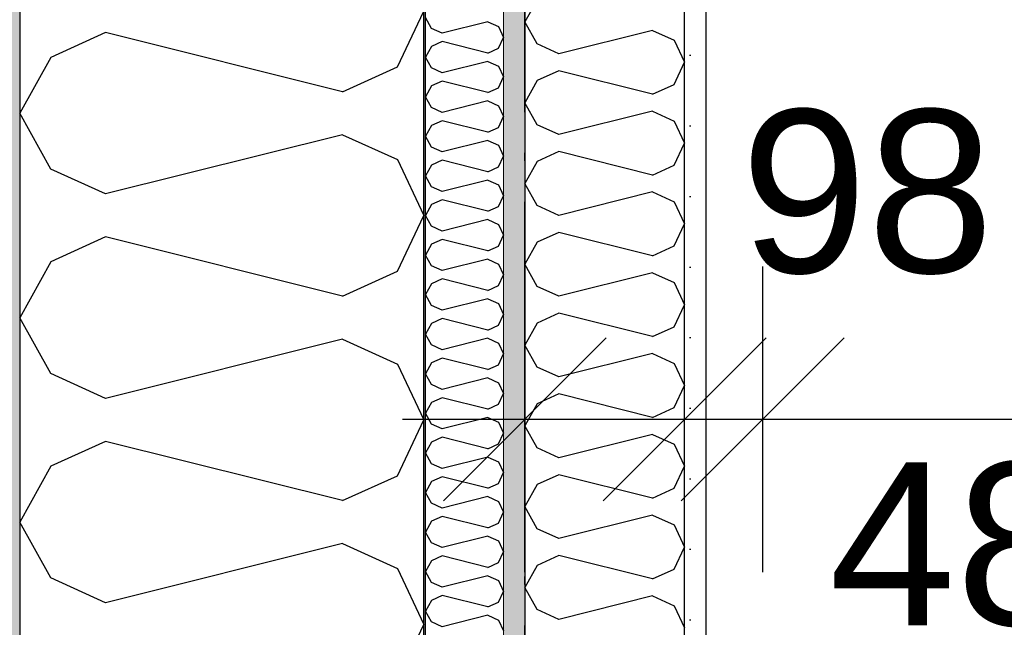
# Model space of a CAD drawing. Header units: millimetres. Extents: x -150 to 340931, y -1115 to 365939.
# Tile 45 of 253: x 277601 to 278205, y 354654 to 355027. Entities that reach past the tile are written whole.
import ezdxf
from ezdxf.enums import TextEntityAlignment as Align

# ---------------------------------------------------------------- set-up
doc = ezdxf.new("R2010")
doc.units = ezdxf.units.MM
doc.header["$LTSCALE"] = 0.5
doc.header["$MEASUREMENT"] = 0
for name, pattern in [('Over snittplan', [260, 150, -50, 10, -50]), ('PLINE', [0]), ('Stipling', [400, 200, -200])]:
    doc.linetypes.add(name, pattern=pattern)
for name, color, linetype in [('232- Ikke-bærende yttervegger (Skravur)(Nye konstruksjoner)', 7, 'Continuous'), ('232- Ikke-bærende yttervegger(Nye konstruksjoner)', 7, 'Continuous'), ('242- Ikke-bærende innervegger (Skravur)(Nye konstruksjoner)', 7, 'Continuous'), ('242- Ikke-bærende innervegger(Nye konstruksjoner)', 7, 'Continuous'), ('255- Gulvoverflate(Nye konstruksjoner)', 7, 'Continuous'), ('273- Kjøkkeninnredning(Nye konstruksjoner)', 7, 'Continuous'), ('842-M___1_50 Målsetting bygning', 7, 'Continuous'), ('842-M___1_50 Målsetting bygning(Nye konstruksjoner)', 7, 'Continuous'), ('862- M___Nettoareal(Nye konstruksjoner)', 7, 'Continuous'), ('862- M___Nettoareal(Polylinje)(Nye konstruksjoner)', 7, 'Continuous'), ('862- M___Nettoareal(Tekst)(Nye konstruksjoner)', 7, 'Continuous')]:
    doc.layers.add(name, color=color, linetype=linetype)
doc.layers.add('236- Innvendig kledning og overflate(Nye konstruksjoner)', color=7, linetype='Continuous', lineweight=0)
doc.styles.add('GENERATED_STYLE_1', font='txt')
doc.styles.add('GENERATED_STYLE_3', font='arial.ttf')
doc.dimstyles.new('GENERATED_STYLE__1', dxfattribs={"dimtxt": 100, "dimasz": 95, "dimexe": 0.18, "dimexo": 0.0625, "dimgap": 0, "dimtad": 1, "dimtih": 1, "dimtoh": 1, "dimdec": 0, "dimzin": 0, "dimdsep": 46, "dimtxsty": 'GENERATED_STYLE_3', "dimblk": 'ARROWHEAD_6', "dimblk1": 'ARROWHEAD_6', "dimblk2": 'ARROWHEAD_6', "dimcen": 0.09, "dimse1": 1, "dimse2": 1, "dimclrd": 256, "dimclre": 256, "dimclrt": 256, "dimadec": 1, "dimazin": 0, "dimtfac": 1, "dimtdec": 4, "dimtmove": 0, "dimatfit": 3, "dimfxl": 1, "dimtolj": 1, "dimtzin": 0, "dimarcsym": 0})
doc.dimstyles.new('GENERATED_STYLE__2', dxfattribs={"dimtxt": 100, "dimasz": 95, "dimexe": 0.18, "dimexo": 0.0625, "dimgap": 0, "dimtad": 1, "dimdec": 0, "dimzin": 0, "dimdsep": 46, "dimtxsty": 'GENERATED_STYLE_3', "dimblk": 'ARROWHEAD_6', "dimblk1": 'ARROWHEAD_6', "dimblk2": 'ARROWHEAD_6', "dimcen": 0.09, "dimse1": 1, "dimse2": 1, "dimclrd": 256, "dimclre": 256, "dimclrt": 256, "dimadec": 1, "dimazin": 0, "dimtfac": 1, "dimtdec": 4, "dimtmove": 0, "dimatfit": 3, "dimfxl": 1, "dimtolj": 1, "dimtzin": 0, "dimarcsym": 0})
doc.dimstyles.new('GENERATED_STYLE__3', dxfattribs={"dimtxt": 100, "dimasz": 95, "dimexe": 0.18, "dimexo": 0.0625, "dimgap": 0, "dimtad": 1, "dimtih": 1, "dimtoh": 1, "dimdec": 0, "dimzin": 0, "dimdsep": 46, "dimtxsty": 'GENERATED_STYLE_3', "dimblk": 'ARROWHEAD_6', "dimblk1": 'ARROWHEAD_6', "dimblk2": 'ARROWHEAD_6', "dimcen": 0.09, "dimse1": 1, "dimse2": 1, "dimclrd": 256, "dimclre": 256, "dimclrt": 256, "dimadec": 1, "dimazin": 0, "dimtfac": 1, "dimtdec": 4, "dimtmove": 2, "dimatfit": 3, "dimfxl": 1, "dimtolj": 1, "dimtzin": 0, "dimarcsym": 0})
doc.dimstyles.new('GENERATED_STYLE__4', dxfattribs={"dimtxt": 100, "dimasz": 95, "dimexe": 0.18, "dimexo": 0.0625, "dimgap": 0, "dimtad": 1, "dimdec": 0, "dimzin": 0, "dimdsep": 46, "dimtxsty": 'GENERATED_STYLE_3', "dimblk": 'ARROWHEAD_6', "dimblk1": 'ARROWHEAD_6', "dimblk2": 'ARROWHEAD_6', "dimcen": 0.09, "dimse1": 1, "dimse2": 1, "dimclrd": 256, "dimclre": 256, "dimclrt": 256, "dimadec": 1, "dimazin": 0, "dimtfac": 1, "dimtdec": 4, "dimtmove": 2, "dimatfit": 3, "dimfxl": 1, "dimtolj": 1, "dimtzin": 0, "dimarcsym": 0})
pattern_1 = [(0, (0, 0), (0, 43.30127), [0, -25]), (0, (12.5, 21.65), (0, 43.30127), [0, -25])]

# ---------------------------------------------------------------- blocks, each defined once
blk = doc.blocks.new('LEILIGHET 8__1', base_point=(283768.57, 348580.68))
at = {"layer": '862- M___Nettoareal(Polylinje)(Nye konstruksjoner)', "flags": 128}
blk.add_lwpolyline([(286041.01, 356380.68), (277911.01, 356380.68), (277911.01, 348080.68), (281226.01, 348080.68), (281226.01, 349780.68), (286041.01, 349780.68)], close=True, dxfattribs=at)
at = {"layer": '862- M___Nettoareal(Tekst)(Nye konstruksjoner)', "style": 'GENERATED_STYLE_1'}
for tag, p in [('DUMMY_861', (280015.18, 358168.58)), ('ROOM_NAME', (279278, 358118.76)), ('DUMMY_862', (279278, 357980.34))]:
    blk.add_attdef(tag, text='', height=100, dxfattribs=at).set_placement(p, align=Align.TOP_LEFT)
blk = doc.blocks.new('ENTRÉ__9', base_point=(279523.33, 355497.8))
at = {"layer": '862- M___Nettoareal(Polylinje)(Nye konstruksjoner)', "linetype": 'PLINE', "flags": 128}
blk.add_lwpolyline([(278022.01, 356380.68), (278022.01, 354380.68), (281064.01, 354380.68), (281064.01, 356380.68)], close=True, dxfattribs=at)
at = {"layer": '862- M___Nettoareal(Tekst)(Nye konstruksjoner)', "style": 'GENERATED_STYLE_1'}
for tag, p in [('DUMMY_861', (279727.21, 355686.03)), ('ROOM_NAME', (279319.46, 355665.65)), ('DUMMY_862', (279319.46, 355497.8))]:
    blk.add_attdef(tag, text='', height=100, dxfattribs=at).set_placement(p, align=Align.TOP_LEFT)
blk = doc.blocks.new('*X53')
at = {"layer": '232- Ikke-bærende yttervegger (Skravur)(Nye konstruksjoner)', "linetype": 'PLINE'}
for p, q in [((277853.71, 355021.99), (277850.01, 355028.63)), ((277888.37, 355026.07), (277860.21, 355019.04)), ((277888.37, 355026.07), (277894.87, 355023.12)), ((277894.87, 355023.12), (277898.01, 355016.48)), ((277860.21, 355019.04), (277853.71, 355021.99)), ((277894.87, 355009.85), (277898.01, 355016.48)), ((277853.71, 355010.97), (277850.01, 355004.34)), ((277860.21, 355013.93), (277853.71, 355010.97)), ((277888.37, 355006.89), (277860.21, 355013.93)), ((277853.71, 354997.71), (277850.01, 355004.34)), ((277888.37, 355006.89), (277894.87, 355009.85)), ((277888.37, 355001.79), (277860.21, 354994.75)), ((277888.37, 355001.79), (277894.87, 354998.83)), ((277894.87, 354998.83), (277898.01, 354992.2)), ((277860.21, 354994.75), (277853.71, 354997.71)), ((277894.87, 354985.57), (277898.01, 354992.2)), ((277853.71, 354986.69), (277850.01, 354980.06)), ((277860.21, 354989.65), (277853.71, 354986.69)), ((277888.37, 354982.61), (277860.21, 354989.65)), ((277888.37, 354982.61), (277894.87, 354985.57)), ((277853.71, 354973.43), (277850.01, 354980.06)), ((277888.37, 354977.51), (277860.21, 354970.47)), ((277888.37, 354977.51), (277894.87, 354974.55)), ((277894.87, 354974.55), (277898.01, 354967.92)), ((277860.21, 354970.47), (277853.71, 354973.43)), ((277853.71, 354962.41), (277850.01, 354955.78)), ((277860.21, 354965.37), (277853.71, 354962.41)), ((277888.37, 354958.33), (277860.21, 354965.37)), ((277894.87, 354961.29), (277898.01, 354967.92)), ((277888.37, 354958.33), (277894.87, 354961.29)), ((277853.71, 354949.15), (277850.01, 354955.78)), ((277888.37, 354953.23), (277860.21, 354946.19)), ((277888.37, 354953.23), (277894.87, 354950.27)), ((277894.87, 354950.27), (277898.01, 354943.64)), ((277860.21, 354946.19), (277853.71, 354949.15)), ((277853.71, 354938.13), (277850.01, 354931.5)), ((277860.21, 354941.09), (277853.71, 354938.13)), ((277888.37, 354934.05), (277860.21, 354941.09)), ((277894.87, 354937.01), (277898.01, 354943.64)), ((277888.37, 354934.05), (277894.87, 354937.01)), ((277853.71, 354924.87), (277850.01, 354931.5)), ((277888.37, 354928.95), (277860.21, 354921.91)), ((277888.37, 354928.95), (277894.87, 354925.99)), ((277894.87, 354925.99), (277898.01, 354919.36)), ((277860.21, 354921.91), (277853.71, 354924.87)), ((277853.71, 354913.85), (277850.01, 354907.22)), ((277860.21, 354916.81), (277853.71, 354913.85)), ((277888.37, 354909.77), (277860.21, 354916.81)), ((277894.87, 354912.73), (277898.01, 354919.36)), ((277888.37, 354909.77), (277894.87, 354912.73)), ((277853.71, 354900.59), (277850.01, 354907.22)), ((277888.37, 354904.67), (277860.21, 354897.63)), ((277888.37, 354904.67), (277894.87, 354901.71)), ((277894.87, 354901.71), (277898.01, 354895.08)), ((277860.21, 354897.63), (277853.71, 354900.59)), ((277853.71, 354889.57), (277850.01, 354882.94)), ((277860.21, 354892.53), (277853.71, 354889.57)), ((277888.37, 354885.49), (277860.21, 354892.53)), ((277894.87, 354888.45), (277898.01, 354895.08)), ((277888.37, 354885.49), (277894.87, 354888.45)), ((277853.71, 354876.31), (277850.01, 354882.94)), ((277888.37, 354880.39), (277860.21, 354873.35)), ((277888.37, 354880.39), (277894.87, 354877.43)), ((277894.87, 354877.43), (277898.01, 354870.8)), ((277860.21, 354873.35), (277853.71, 354876.31)), ((277860.21, 354868.25), (277853.71, 354865.29)), ((277888.37, 354861.21), (277860.21, 354868.25)), ((277894.87, 354864.17), (277898.01, 354870.8)), ((277853.71, 354865.29), (277850.01, 354858.66)), ((277888.37, 354861.21), (277894.87, 354864.17)), ((277853.71, 354852.03), (277850.01, 354858.66)), ((277888.37, 354856.11), (277860.21, 354849.07)), ((277888.37, 354856.11), (277894.87, 354853.15)), ((277860.21, 354849.07), (277853.71, 354852.03)), ((277894.87, 354853.15), (277898.01, 354846.52)), ((277860.21, 354843.96), (277853.71, 354841.01)), ((277888.37, 354836.93), (277860.21, 354843.96)), ((277894.87, 354839.88), (277898.01, 354846.52)), ((277853.71, 354841.01), (277850.01, 354834.37)), ((277888.37, 354836.93), (277894.87, 354839.88)), ((277853.71, 354827.74), (277850.01, 354834.37)), ((277888.37, 354831.82), (277860.21, 354824.78)), ((277888.37, 354831.82), (277894.87, 354828.87)), ((277860.21, 354824.78), (277853.71, 354827.74)), ((277894.87, 354828.87), (277898.01, 354822.23)), ((277860.21, 354819.68), (277853.71, 354816.72)), ((277888.37, 354812.64), (277860.21, 354819.68)), ((277894.87, 354815.6), (277898.01, 354822.23)), ((277853.71, 354816.72), (277850.01, 354810.09)), ((277888.37, 354812.64), (277894.87, 354815.6)), ((277853.71, 354803.46), (277850.01, 354810.09)), ((277888.37, 354807.54), (277860.21, 354800.5)), ((277888.37, 354807.54), (277894.87, 354804.58)), ((277860.21, 354800.5), (277853.71, 354803.46)), ((277894.87, 354804.58), (277898.01, 354797.95)), ((277860.21, 354795.4), (277853.71, 354792.44)), ((277888.37, 354788.36), (277860.21, 354795.4)), ((277894.87, 354791.32), (277898.01, 354797.95)), ((277853.71, 354792.44), (277850.01, 354785.81)), ((277888.37, 354788.36), (277894.87, 354791.32)), ((277853.71, 354779.18), (277850.01, 354785.81)), ((277888.37, 354783.26), (277860.21, 354776.22)), ((277888.37, 354783.26), (277894.87, 354780.3)), ((277860.21, 354776.22), (277853.71, 354779.18)), ((277894.87, 354780.3), (277898.01, 354773.67)), ((277860.21, 354771.12), (277853.71, 354768.16)), ((277888.37, 354764.08), (277860.21, 354771.12)), ((277894.87, 354767.04), (277898.01, 354773.67)), ((277853.71, 354768.16), (277850.01, 354761.53)), ((277888.37, 354764.08), (277894.87, 354767.04)), ((277853.71, 354754.9), (277850.01, 354761.53)), ((277888.37, 354758.98), (277860.21, 354751.94)), ((277888.37, 354758.98), (277894.87, 354756.02)), ((277860.21, 354751.94), (277853.71, 354754.9)), ((277894.87, 354756.02), (277898.01, 354749.39)), ((277860.21, 354746.84), (277853.71, 354743.88)), ((277888.37, 354739.8), (277860.21, 354746.84)), ((277894.87, 354742.76), (277898.01, 354749.39)), ((277853.71, 354743.88), (277850.01, 354737.25)), ((277888.37, 354739.8), (277894.87, 354742.76)), ((277853.71, 354730.62), (277850.01, 354737.25)), ((277888.37, 354734.7), (277860.21, 354727.66)), ((277888.37, 354734.7), (277894.87, 354731.74)), ((277860.21, 354727.66), (277853.71, 354730.62)), ((277894.87, 354731.74), (277898.01, 354725.11)), ((277860.21, 354722.56), (277853.71, 354719.6)), ((277888.37, 354715.52), (277860.21, 354722.56)), ((277894.87, 354718.48), (277898.01, 354725.11)), ((277853.71, 354719.6), (277850.01, 354712.97)), ((277888.37, 354715.52), (277894.87, 354718.48)), ((277853.71, 354706.34), (277850.01, 354712.97)), ((277888.37, 354710.42), (277860.21, 354703.38)), ((277888.37, 354710.42), (277894.87, 354707.46)), ((277860.21, 354703.38), (277853.71, 354706.34)), ((277894.87, 354707.46), (277898.01, 354700.83)), ((277860.21, 354698.28), (277853.71, 354695.32)), ((277888.37, 354691.24), (277860.21, 354698.28)), ((277894.87, 354694.2), (277898.01, 354700.83)), ((277853.71, 354695.32), (277850.01, 354688.69)), ((277888.37, 354691.24), (277894.87, 354694.2)), ((277853.71, 354682.06), (277850.01, 354688.69)), ((277888.37, 354686.14), (277860.21, 354679.1)), ((277888.37, 354686.14), (277894.87, 354683.18)), ((277860.21, 354679.1), (277853.71, 354682.06)), ((277894.87, 354683.18), (277898.01, 354676.55)), ((277860.21, 354674), (277853.71, 354671.04)), ((277888.37, 354666.96), (277860.21, 354674)), ((277894.87, 354669.92), (277898.01, 354676.55)), ((277853.71, 354671.04), (277850.01, 354664.41)), ((277888.37, 354666.96), (277894.87, 354669.92)), ((277853.71, 354657.77), (277850.01, 354664.41)), ((277888.37, 354661.86), (277860.21, 354654.82)), ((277888.37, 354661.86), (277894.87, 354658.9)), ((277860.21, 354654.82), (277853.71, 354657.77)), ((277894.87, 354658.9), (277898.01, 354652.27))]:
    blk.add_line(p, q, dxfattribs=at)
blk = doc.blocks.new('*X57')
at = {"layer": '232- Ikke-bærende yttervegger (Skravur)(Nye konstruksjoner)', "linetype": 'PLINE'}
for p, q in [((277832.79, 354998.41), (277849.01, 355032.67)), ((277653.72, 355019.49), (277620.13, 355004.21)), ((277799.2, 354983.12), (277653.72, 355019.49)), ((277620.13, 355004.21), (277601.01, 354969.95)), ((277799.2, 354983.12), (277832.79, 354998.41)), ((277620.13, 354935.69), (277601.01, 354969.95)), ((277799.2, 354956.77), (277653.72, 354920.4)), ((277799.2, 354956.77), (277832.79, 354941.48)), ((277832.79, 354941.48), (277849.01, 354907.22)), ((277653.72, 354920.4), (277620.13, 354935.69)), ((277832.79, 354872.96), (277849.01, 354907.22)), ((277653.72, 354894.04), (277620.13, 354878.75)), ((277799.2, 354857.67), (277653.72, 354894.04)), ((277620.13, 354878.75), (277601.01, 354844.49)), ((277799.2, 354857.67), (277832.79, 354872.96)), ((277620.13, 354810.23), (277601.01, 354844.49)), ((277799.2, 354831.31), (277653.72, 354794.94)), ((277799.2, 354831.31), (277832.79, 354816.03)), ((277832.79, 354816.03), (277849.01, 354781.77)), ((277653.72, 354794.94), (277620.13, 354810.23)), ((277832.79, 354747.51), (277849.01, 354781.77)), ((277653.72, 354768.59), (277620.13, 354753.3)), ((277799.2, 354732.22), (277653.72, 354768.59)), ((277620.13, 354753.3), (277601.01, 354719.04)), ((277799.2, 354732.22), (277832.79, 354747.51)), ((277620.13, 354684.78), (277601.01, 354719.04)), ((277799.2, 354705.86), (277653.72, 354669.49)), ((277799.2, 354705.86), (277832.79, 354690.57)), ((277832.79, 354690.57), (277849.01, 354656.31)), ((277653.72, 354669.49), (277620.13, 354684.78)), ((277832.79, 354622.05), (277849.01, 354656.31))]:
    blk.add_line(p, q, dxfattribs=at)
blk = doc.blocks.new('*D774')
at = {"layer": '842-M___1_50 Målsetting bygning(Nye konstruksjoner)', "linetype": 'PLINE'}
for p, q in [((276294.53, 363585.13), (276294.53, 363772.63)), ((335668.85, 363585.13), (335668.85, 363772.63)), ((276344.53, 363728.88), (276244.53, 363628.88)), ((335618.85, 363628.88), (335718.85, 363728.88)), ((276219.53, 363678.88), (276294.53, 363678.88)), ((276294.53, 363678.88), (335668.85, 363678.88)), ((335668.85, 363678.88), (335743.85, 363678.88))]:
    blk.add_line(p, q, dxfattribs=at)
at = {"layer": '842-M___1_50 Målsetting bygning(Nye konstruksjoner)', "insert": (305771.96, 363698.88), "char_height": 100, "attachment_point": 7, "style": 'GENERATED_STYLE_3'}
blk.add_mtext('\\A1;{\\pql;\\fArial|b0|i0|c0|p0;\\W1.000000;59\xa0374}', dxfattribs=at)
blk = doc.blocks.new('ARROWHEAD_6')
at = {"linetype": 'Continuous'}
for p, q in [((-0.5, -0.5), (0.5, 0.5)), ((0, 0), (-1, 0))]:
    blk.add_line(p, q, dxfattribs=at)
blk = doc.blocks.new('*D813')
at = {"layer": '842-M___1_50 Målsetting bygning(Nye konstruksjoner)', "linetype": 'PLINE'}
for p, q in [((272272.63, 356492.65), (272372.63, 356392.65)), ((272416.38, 356442.65), (272228.88, 356442.65)), ((272322.63, 349818.68), (272322.63, 356442.65)), ((272272.63, 349868.68), (272372.63, 349768.68)), ((272416.38, 349818.68), (272228.88, 349818.68))]:
    blk.add_line(p, q, dxfattribs=at)
at = {"layer": '842-M___1_50 Målsetting bygning(Nye konstruksjoner)', "insert": (272302.63, 352959.07), "char_height": 100, "attachment_point": 7, "rotation": 90, "style": 'GENERATED_STYLE_3'}
blk.add_mtext('\\A1;{\\pql;\\fArial|b0|i0|c0|p0;\\W1.000000;6\xa0624}', dxfattribs=at)
blk = doc.blocks.new('*D819')
at = {"layer": '842-M___1_50 Målsetting bygning', "linetype": 'PLINE'}
for p, q in [((277601.01, 357516.32), (277601.01, 357703.82)), ((277849.01, 357516.32), (277849.01, 357703.82)), ((277651.01, 357660.07), (277551.01, 357560.07)), ((277899.01, 357660.07), (277799.01, 357560.07)), ((277526.01, 357610.07), (277601.01, 357610.07)), ((277601.01, 357610.07), (277849.01, 357610.07))]:
    blk.add_line(p, q, dxfattribs=at)
at = {"layer": '842-M___1_50 Målsetting bygning', "insert": (277610.6, 357630.07), "char_height": 100, "attachment_point": 7, "style": 'GENERATED_STYLE_3'}
blk.add_mtext('\\A1;{\\pql;\\fArial|b0|i0|c0|p0;\\W1.000000;248}', dxfattribs=at)
blk = doc.blocks.new('*D820')
at = {"layer": '842-M___1_50 Målsetting bygning', "linetype": 'PLINE'}
for p, q in [((277849.01, 357516.32), (277849.01, 357703.82)), ((279206.76, 357516.32), (279206.76, 357703.82)), ((277899.01, 357660.07), (277799.01, 357560.07)), ((279256.76, 357660.07), (279156.76, 357560.07)), ((277849.01, 357610.07), (279206.76, 357610.07))]:
    blk.add_line(p, q, dxfattribs=at)
at = {"layer": '842-M___1_50 Målsetting bygning', "insert": (278356.29, 357630.07), "char_height": 100, "attachment_point": 7, "style": 'GENERATED_STYLE_3'}
blk.add_mtext('\\A1;{\\pql;\\fArial|b0|i0|c0|p0;\\W1.000000;1\xa0358}', dxfattribs=at)
blk = doc.blocks.new('*X1343')
at = {"layer": '242- Ikke-bærende innervegger (Skravur)(Nye konstruksjoner)', "linetype": 'PLINE'}
for p, q in [((277918.56, 355039.52), (277911.01, 355025.98)), ((277918.56, 355012.44), (277911.01, 355025.98)), ((277989.32, 355020.77), (277931.84, 355006.4)), ((277989.32, 355020.77), (278002.6, 355014.73)), ((277931.84, 355006.4), (277918.56, 355012.44)), ((278002.6, 355014.73), (278009.01, 355001.19)), ((278002.6, 354987.66), (278009.01, 355001.19)), ((277931.84, 354995.99), (277918.56, 354989.94)), ((277989.32, 354981.61), (277931.84, 354995.99)), ((277918.56, 354989.94), (277911.01, 354976.41)), ((277989.32, 354981.61), (278002.6, 354987.66)), ((277918.56, 354962.87), (277911.01, 354976.41)), ((277989.32, 354971.2), (277931.84, 354956.83)), ((277989.32, 354971.2), (278002.6, 354965.16)), ((277931.84, 354956.83), (277918.56, 354962.87)), ((278002.6, 354965.16), (278009.01, 354951.62)), ((278002.6, 354938.08), (278009.01, 354951.62)), ((277931.84, 354946.41), (277918.56, 354940.37)), ((277989.32, 354932.04), (277931.84, 354946.41)), ((277918.56, 354940.37), (277911.01, 354926.83)), ((277989.32, 354932.04), (278002.6, 354938.08)), ((277918.56, 354913.29), (277911.01, 354926.83)), ((277989.32, 354921.62), (277931.84, 354907.25)), ((277989.32, 354921.62), (278002.6, 354915.58)), ((278002.6, 354915.58), (278009.01, 354902.04)), ((277931.84, 354907.25), (277918.56, 354913.29)), ((278002.6, 354888.51), (278009.01, 354902.04)), ((277931.84, 354896.84), (277918.56, 354890.8)), ((277989.32, 354882.47), (277931.84, 354896.84)), ((277918.56, 354890.8), (277911.01, 354877.26)), ((277989.32, 354882.47), (278002.6, 354888.51)), ((277918.56, 354863.72), (277911.01, 354877.26)), ((277989.32, 354872.05), (277931.84, 354857.68)), ((277989.32, 354872.05), (278002.6, 354866.01)), ((278002.6, 354866.01), (278009.01, 354852.47)), ((277931.84, 354857.68), (277918.56, 354863.72)), ((277931.84, 354847.26), (277918.56, 354841.22)), ((277989.32, 354832.89), (277931.84, 354847.26)), ((278002.6, 354838.93), (278009.01, 354852.47)), ((277918.56, 354841.22), (277911.01, 354827.68)), ((277989.32, 354832.89), (278002.6, 354838.93)), ((277918.56, 354814.15), (277911.01, 354827.68)), ((277989.32, 354822.48), (277931.84, 354808.1)), ((277989.32, 354822.48), (278002.6, 354816.43)), ((277931.84, 354808.1), (277918.56, 354814.15)), ((278002.6, 354816.43), (278009.01, 354802.9)), ((278002.6, 354789.36), (278009.01, 354802.9)), ((277931.84, 354797.69), (277918.56, 354791.65)), ((277989.32, 354783.32), (277931.84, 354797.69)), ((277918.56, 354791.65), (277911.01, 354778.11)), ((277989.32, 354783.32), (278002.6, 354789.36)), ((277918.56, 354764.57), (277911.01, 354778.11)), ((277989.32, 354772.9), (277931.84, 354758.53)), ((277989.32, 354772.9), (278002.6, 354766.86)), ((277931.84, 354758.53), (277918.56, 354764.57)), ((278002.6, 354766.86), (278009.01, 354753.32)), ((278002.6, 354739.78), (278009.01, 354753.32)), ((277931.84, 354748.11), (277918.56, 354742.07)), ((277989.32, 354733.74), (277931.84, 354748.11)), ((277918.56, 354742.07), (277911.01, 354728.53)), ((277989.32, 354733.74), (278002.6, 354739.78)), ((277918.56, 354715), (277911.01, 354728.53)), ((277989.32, 354723.33), (277931.84, 354708.96)), ((277989.32, 354723.33), (278002.6, 354717.29)), ((277931.84, 354708.96), (277918.56, 354715)), ((278002.6, 354717.29), (278009.01, 354703.75)), ((278002.6, 354690.21), (278009.01, 354703.75)), ((277931.84, 354698.54), (277918.56, 354692.5)), ((277989.32, 354684.17), (277931.84, 354698.54)), ((277918.56, 354692.5), (277911.01, 354678.96)), ((277989.32, 354684.17), (278002.6, 354690.21)), ((277918.56, 354665.42), (277911.01, 354678.96)), ((277989.32, 354673.75), (277931.84, 354659.38)), ((277989.32, 354673.75), (278002.6, 354667.71)), ((278002.6, 354667.71), (278009.01, 354654.17)), ((277931.84, 354659.38), (277918.56, 354665.42))]:
    blk.add_line(p, q, dxfattribs=at)
blk = doc.blocks.new('*D1401')
at = {"layer": '842-M___1_50 Målsetting bygning(Nye konstruksjoner)', "linetype": 'PLINE'}
for p, q in [((277911.01, 354688.38), (277911.01, 354875.88)), ((278009.01, 354688.38), (278009.01, 354875.88)), ((277961.01, 354832.13), (277861.01, 354732.13)), ((277959.01, 354732.13), (278059.01, 354832.13)), ((278107.01, 354832.13), (278007.01, 354732.13)), ((277836.01, 354782.13), (277911.01, 354782.13)), ((277911.01, 354782.13), (278009.01, 354782.13))]:
    blk.add_line(p, q, dxfattribs=at)
blk = doc.blocks.new('*D1402')
at = {"layer": '842-M___1_50 Målsetting bygning(Nye konstruksjoner)', "linetype": 'PLINE'}
for p, q in [((278009.01, 354688.38), (278009.01, 354875.88)), ((278057.01, 354688.38), (278057.01, 354875.88)), ((277959.01, 354732.13), (278059.01, 354832.13)), ((278107.01, 354832.13), (278007.01, 354732.13)), ((278009.01, 354782.13), (278057.01, 354782.13))]:
    blk.add_line(p, q, dxfattribs=at)
at = {"layer": '842-M___1_50 Målsetting bygning(Nye konstruksjoner)', "insert": (278043.43, 354870.7), "char_height": 100, "attachment_point": 7, "style": 'GENERATED_STYLE_3'}
blk.add_mtext('\\A1;{\\pql;\\fArial|b0|i0|c0|p0;\\W1.000000;98}', dxfattribs=at)
blk = doc.blocks.new('*D1403')
at = {"layer": '842-M___1_50 Målsetting bygning(Nye konstruksjoner)', "linetype": 'PLINE'}
for p, q in [((278057.01, 354688.38), (278057.01, 354875.88)), ((279957.01, 354688.38), (279957.01, 354875.88)), ((277959.01, 354732.13), (278059.01, 354832.13)), ((278107.01, 354832.13), (278007.01, 354732.13)), ((279907.01, 354732.13), (280007.01, 354832.13)), ((278057.01, 354782.13), (279957.01, 354782.13)), ((279957.01, 354782.13), (280032.01, 354782.13))]:
    blk.add_line(p, q, dxfattribs=at)
at = {"layer": '842-M___1_50 Målsetting bygning(Nye konstruksjoner)', "char_height": 100, "attachment_point": 7, "style": 'GENERATED_STYLE_3'}
for s, insert in [('\\A1;{\\pql;\\fArial|b0|i0|c0|p0;\\W1.000000;1\xa0900}', (278835.41, 354802.13)), ('\\A1;{\\pql;\\fArial|b0|i0|c0|p0;\\W1.000000;48}', (278097.8, 354654.32))]:
    blk.add_mtext(s, dxfattribs=dict(at, insert=insert))
blk = doc.blocks.new('*D1555')
at = {"layer": '842-M___1_50 Målsetting bygning(Nye konstruksjoner)', "linetype": 'PLINE'}
for p, q in [((277911.01, 355955), (277911.01, 356142.5)), ((277961.01, 356098.75), (277861.01, 355998.75)), ((278059.01, 356098.75), (277959.01, 355998.75)), ((277836.01, 356048.75), (277911.01, 356048.75)), ((277911.01, 356048.75), (278009.01, 356048.75))]:
    blk.add_line(p, q, dxfattribs=at)
blk = doc.blocks.new('*D1556')
at = {"layer": '842-M___1_50 Målsetting bygning(Nye konstruksjoner)', "linetype": 'PLINE'}
for p, q in [((278009.01, 355955), (278009.01, 356142.5)), ((278059.01, 356098.75), (277959.01, 355998.75)), ((281127.01, 356098.74), (281027.01, 355998.74)), ((277911.01, 356048.75), (278009.01, 356048.75)), ((278009.01, 356048.75), (281077.01, 356048.74))]:
    blk.add_line(p, q, dxfattribs=at)
at = {"layer": '842-M___1_50 Målsetting bygning(Nye konstruksjoner)', "char_height": 100, "attachment_point": 7, "rotation": 359.99998, "style": 'GENERATED_STYLE_3'}
for s, insert in [('\\A1;{\\pql;\\fArial|b0|i0|c0|p0;\\W1.000000;98}', (278022.3, 356070.17)), ('\\A1;{\\pql;\\fArial|b0|i0|c0|p0;\\W1.000000;3\xa0068}', (279371.41, 356068.75))]:
    blk.add_mtext(s, dxfattribs=dict(at, insert=insert))
blk = doc.blocks.new('*D1557')
at = {"layer": '842-M___1_50 Målsetting bygning(Nye konstruksjoner)', "linetype": 'PLINE'}
for p, q in [((281077.01, 355954.99), (281077.01, 356142.49)), ((281337.01, 355954.99), (281337.01, 356142.49)), ((281127.01, 356098.74), (281027.01, 355998.74)), ((281287.01, 355998.74), (281387.01, 356098.74)), ((278009.01, 356048.75), (281077.01, 356048.74)), ((281077.01, 356048.74), (281337.01, 356048.74)), ((281337.01, 356048.74), (281412.01, 356048.74))]:
    blk.add_line(p, q, dxfattribs=at)
at = {"layer": '842-M___1_50 Målsetting bygning(Nye konstruksjoner)', "insert": (281098.76, 356087.32), "char_height": 100, "attachment_point": 7, "rotation": 359.99998, "style": 'GENERATED_STYLE_3'}
blk.add_mtext('\\A1;{\\pql;\\fArial|b0|i0|c0|p0;\\W1.000000;260}', dxfattribs=at)

msp = doc.modelspace()

# ---------------------------------------------------------------- hatches: boundary and pattern name
at = {"layer": '232- Ikke-bærende yttervegger (Skravur)(Nye konstruksjoner)', "linetype": 'Continuous'}
h = msp.add_hatch(dxfattribs=at)
h.set_pattern_fill('Prikker_tett', color=256, style=0, pattern_type=2)
h.set_pattern_definition(pattern_1)
h.paths.add_polyline_path([(277589.01, 356690.65), (277589.01, 350282.68), (277601.01, 350282.68), (277601.01, 356690.65)])
msp.add_hatch(color=256, dxfattribs=at).paths.add_polyline_path([(277850.01, 356441.65), (277849.01, 356441.65), (277849.01, 350282.68), (277850.01, 350282.68)])
h = msp.add_hatch(dxfattribs=at)
h.set_pattern_fill('Prikker_tett', color=256, style=0, pattern_type=2)
h.set_pattern_definition(pattern_1)
h.paths.add_polyline_path([(277898.01, 350282.68), (277911.01, 350282.68), (277911.01, 356380.65), (277898.01, 356380.65)])
at = {"layer": '242- Ikke-bærende innervegger (Skravur)(Nye konstruksjoner)', "linetype": 'Continuous'}
h = msp.add_hatch(dxfattribs=at)
h.set_pattern_fill('Prikker_tett', color=256, style=0, pattern_type=2)
h.set_pattern_definition(pattern_1)
h.paths.add_polyline_path([(278022.01, 354380.65), (278022.01, 356380.65), (278009.01, 356380.65), (278009.01, 354380.65)])

# ---------------------------------------------------------------- linework, layer by layer
at = {"layer": '232- Ikke-bærende yttervegger(Nye konstruksjoner)', "linetype": 'PLINE'}
for p, q in [((277601.01, 356442.65), (277601.01, 350282.68)), ((277849.01, 350282.68), (277849.01, 356442.65)), ((277850.01, 350282.68), (277850.01, 356441.65))]:
    msp.add_line(p, q, dxfattribs=at)
at = {"layer": '232- Ikke-bærende yttervegger(Nye konstruksjoner)', "linetype": 'Over snittplan', "flags": 128}
msp.add_lwpolyline([(277911.01, 348080.68), (277911.01, 356380.65)], dxfattribs=at)
at = {"layer": '236- Innvendig kledning og overflate(Nye konstruksjoner)', "linetype": 'PLINE'}
msp.add_line((277898.01, 350282.68), (277898.01, 356393.65), dxfattribs=at)
at = {"layer": '236- Innvendig kledning og overflate(Nye konstruksjoner)', "linetype": 'PLINE', "flags": 128}
for points in [[(277911.01, 350282.68), (277911.01, 356380.65)], [(278022.01, 354380.65), (278022.01, 356380.65)]]:
    msp.add_lwpolyline(points, dxfattribs=at)
at = {"layer": '242- Ikke-bærende innervegger(Nye konstruksjoner)', "linetype": 'PLINE'}
msp.add_line((278009.01, 354367.65), (278009.01, 356380.65), dxfattribs=at)
at = {"layer": '242- Ikke-bærende innervegger(Nye konstruksjoner)', "linetype": 'PLINE', "flags": 128}
msp.add_lwpolyline([(277911.01, 356380.65), (277911, 351263.65)], dxfattribs=at)
at = {"layer": '255- Gulvoverflate(Nye konstruksjoner)', "linetype": 'PLINE', "flags": 128}
msp.add_lwpolyline([(277601.01, 356690.65), (277601.01, 347770.68), (281536.01, 347770.68), (281536.01, 349470.68), (285893.01, 349470.68), (285893.01, 347770.68), (289886.01, 347770.68), (289886.01, 349470.68), (294243.01, 349470.68), (294243.01, 347770.68), (298236.01, 347770.68), (298236.01, 349470.68), (303051.01, 349470.68), (303051.01, 356690.65)], close=True, dxfattribs=at)
at = {"layer": '273- Kjøkkeninnredning(Nye konstruksjoner)', "linetype": 'Stipling', "flags": 128}
msp.add_lwpolyline([(278022.01, 354380.65), (278622.01, 354380.65), (278622.01, 356380.65), (278022.01, 356380.65)], close=True, dxfattribs=at)

# ---------------------------------------------------------------- block references
at = {"layer": '232- Ikke-bærende yttervegger(Nye konstruksjoner)'}
for name in ['*X57', '*X53']:
    msp.add_blockref(name, (0, 0), dxfattribs=at)
at = {"layer": '242- Ikke-bærende innervegger(Nye konstruksjoner)'}
msp.add_blockref('*X1343', (0, 0), dxfattribs=at)
at = {"layer": '862- M___Nettoareal(Nye konstruksjoner)', "linetype": 'Continuous'}
for name, p in [('LEILIGHET 8__1', (283768.57, 348580.68)), ('ENTRÉ__9', (279523.33, 355497.8))]:
    msp.add_blockref(name, p, dxfattribs=at)

# ---------------------------------------------------------------- dimensions: what is measured, and where the dimension line sits
at = {"layer": '842-M___1_50 Målsetting bygning', "linetype": 'Continuous'}
for base, p1, p2, picture, middle in [((279206.76, 357610.07), (277849.01, 352230.66), (279206.76, 356780.65), '*D820', (278527.83, 357680.07)), ((277849.01, 357610.07), (277601.01, 352230.66), (277849.01, 352230.66), '*D819', (277724.75, 357680.07))]:
    dim = msp.add_linear_dim(base=base, p1=p1, p2=p2, dimstyle='GENERATED_STYLE__1', dxfattribs=at)
    dim.commit()
    dim.dimension.update_dxf_attribs({"geometry": picture, "text_midpoint": middle, "dimtype": 160})
at = {"layer": '842-M___1_50 Målsetting bygning(Nye konstruksjoner)', "linetype": 'Continuous'}
for base, p1, p2, dimstyle, picture, middle in [((335668.85, 363678.88), (276294.53, 358685.24), (335668.85, 339845.07), 'GENERATED_STYLE__1', '*D774', (305981.55, 363748.88)), ((278009.01, 354782.13), (277911.01, 356380.65), (278009.01, 354367.65), 'GENERATED_STYLE__3', '*D1401', (278119.54, 354920.7)), ((279957.01, 354782.13), (278057.01, 354367.65), (279957.01, 354380.65), 'GENERATED_STYLE__1', '*D1403', (279006.95, 354852.13)), ((278057.01, 354782.13), (278009.01, 354367.65), (278057.01, 354367.65), 'GENERATED_STYLE__3', '*D1402', (278173.9, 354704.32))]:
    dim = msp.add_linear_dim(base=base, p1=p1, p2=p2, dimstyle=dimstyle, dxfattribs=at)
    dim.commit()
    dim.dimension.update_dxf_attribs({"geometry": picture, "text_midpoint": middle, "dimtype": 160})
for base, p1, p2, angle, dimstyle, picture, middle, turn in [((272322.63, 356442.65), (280123.88, 349818.68), (276684.88, 356442.65), 90, 'GENERATED_STYLE__2', '*D813', (272252.63, 353130.61), 90), ((281077.01, 356048.74), (278009, 353822.15), (281077.01, 356380.65), 359.99998, 'GENERATED_STYLE__2', '*D1556', (279542.95, 356118.74), 359.99998), ((281337.01, 356048.74), (281077.01, 356380.65), (281337.01, 352074.16), 359.99998, 'GENERATED_STYLE__4', '*D1557', (281212.92, 356137.32), 359.99998), ((278009.01, 356048.75), (277911, 353766.65), (278009, 353822.15), 359.99998, 'GENERATED_STYLE__4', '*D1555', (278098.41, 356120.17), 359.99998)]:
    dim = msp.add_linear_dim(base=base, p1=p1, p2=p2, angle=angle, dimstyle=dimstyle, dxfattribs=at)
    dim.commit()
    dim.dimension.update_dxf_attribs({"geometry": picture, "text_midpoint": middle, "dimtype": 160, "text_rotation": turn})

doc.saveas('drawing.dxf')
